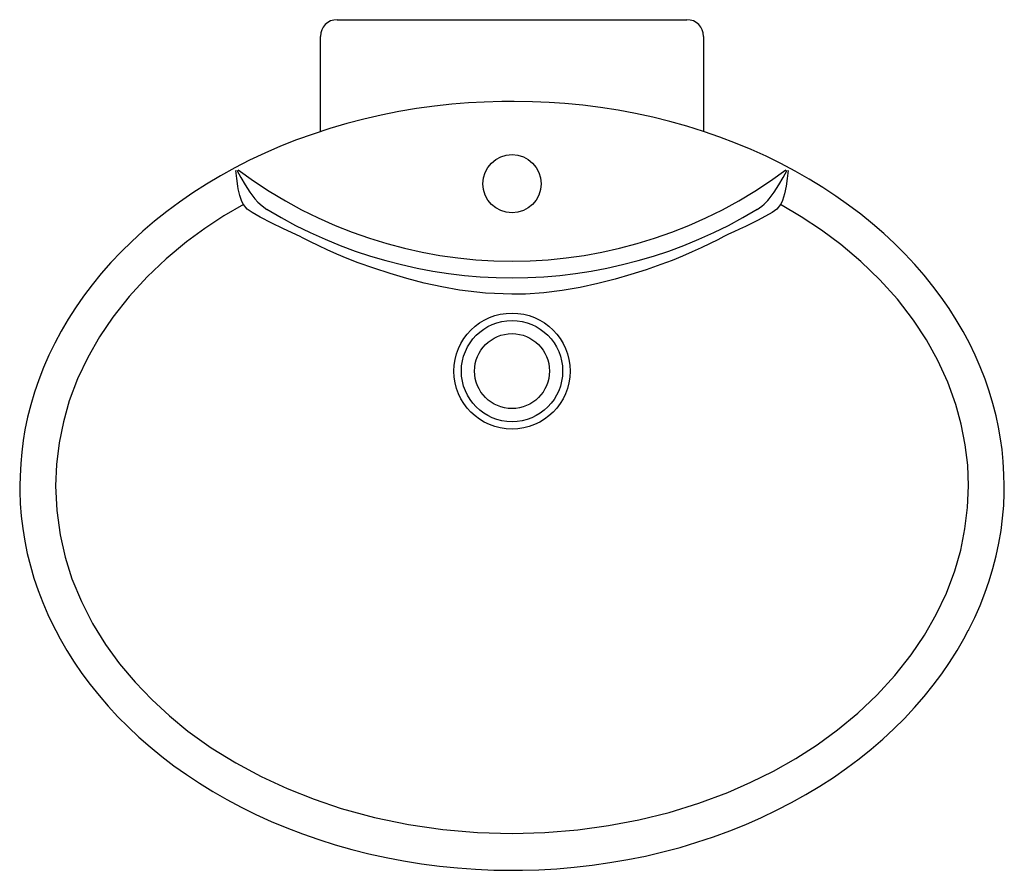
# Model space of a CAD drawing. Header units: millimetres. Extents: x -0.296 to 0.295, y -0.511 to 0.
import ezdxf

# ---------------------------------------------------------------- set-up
doc = ezdxf.new("R2010")
doc.units = ezdxf.units.MM
doc.layers.add('BLOCKS', color=3, linetype='Continuous')

msp = doc.modelspace()

# ---------------------------------------------------------------- linework, layer by layer
at = {"layer": 'BLOCKS'}
for p, q in [((-0.105, 0), (0.105, 0)), ((-0.115, -0.06719), (-0.115, -0.01)), ((0.115, -0.01), (0.115, -0.06715)), ((0, -0.16486), (0, -0.16502))]:
    msp.add_line(p, q, dxfattribs=at)
at = {"layer": 'BLOCKS', "flags": 128}
for points in [[(0, -0.04908), (-0.00611, -0.04913), (-0.01673, -0.04943), (-0.02614, -0.04992), (-0.03621, -0.05075), (-0.04649, -0.05187), (-0.05728, -0.05336), (-0.06794, -0.05516), (-0.07847, -0.05725), (-0.08888, -0.05965), (-0.09917, -0.06235), (-0.10936, -0.06535), (-0.11944, -0.06865), (-0.12931, -0.07221), (-0.13894, -0.07603), (-0.14832, -0.0801), (-0.15747, -0.08441), (-0.16637, -0.08896), (-0.17504, -0.09375), (-0.18346, -0.09877), (-0.19163, -0.10401), (-0.19956, -0.10948), (-0.20718, -0.11513), (-0.2145, -0.12095), (-0.22153, -0.12695), (-0.22825, -0.13311), (-0.23465, -0.13941), (-0.24075, -0.14587), (-0.24653, -0.15245), (-0.25199, -0.15916), (-0.25714, -0.166), (-0.26197, -0.17295), (-0.26643, -0.17992), (-0.27058, -0.187), (-0.27443, -0.19419), (-0.27796, -0.20147), (-0.28117, -0.20883), (-0.28406, -0.21624), (-0.28663, -0.2237), (-0.28886, -0.23119), (-0.29077, -0.2387), (-0.29236, -0.24622), (-0.29345, -0.2527), (-0.29431, -0.25963), (-0.29489, -0.26655), (-0.29527, -0.27419), (-0.2954, -0.27997)], [(0.2954, -0.27997), (0.29522, -0.27319), (0.29478, -0.26527), (0.29413, -0.25816), (0.29328, -0.25164), (0.29207, -0.24474), (0.2906, -0.23796), (0.28869, -0.23056), (0.28646, -0.22316), (0.28392, -0.21581), (0.28107, -0.20853), (0.27794, -0.20137), (0.2745, -0.19429), (0.27074, -0.18724), (0.26667, -0.18028), (0.26229, -0.17341), (0.25759, -0.16662), (0.25259, -0.15993), (0.2473, -0.15337), (0.24171, -0.14693), (0.23583, -0.14063), (0.22965, -0.13446), (0.22318, -0.12843), (0.21642, -0.12255), (0.20937, -0.11683), (0.20205, -0.11128), (0.19444, -0.10591), (0.18659, -0.10073), (0.1784, -0.09571), (0.17, -0.09092), (0.16139, -0.08636), (0.15256, -0.08204), (0.1435, -0.07796), (0.13421, -0.07411), (0.12468, -0.0705), (0.1149, -0.06712), (0.10491, -0.064), (0.09478, -0.06116), (0.08455, -0.05862), (0.07421, -0.05637), (0.06377, -0.05442), (0.0532, -0.05276), (0.0425, -0.0514), (0.03168, -0.05034), (0.02223, -0.04969), (0.01227, -0.04929), (0.00126, -0.04908), (0, -0.04907)], [(-0.16113, -0.111), (-0.16213, -0.10908), (-0.16337, -0.10552), (-0.1643, -0.10148), (-0.16456, -0.09998), (-0.16523, -0.09532), (-0.16574, -0.0905)], [(-0.16518, -0.0903), (-0.16273, -0.09472), (-0.16017, -0.09907), (-0.15734, -0.10347), (-0.15429, -0.10757), (-0.15262, -0.10948)], [(0.15262, -0.10948), (0.15347, -0.10855), (0.15429, -0.10757), (0.15728, -0.10355), (0.16017, -0.09907), (0.1627, -0.09476), (0.16518, -0.0903)], [(0.16574, -0.0905), (0.16523, -0.09532), (0.16456, -0.09998), (0.16364, -0.10449), (0.16232, -0.10863), (0.16213, -0.10908), (0.16113, -0.111)], [(-0.16113, -0.111), (-0.17291, -0.11788), (-0.18434, -0.12536), (-0.19536, -0.13342), (-0.20756, -0.14351), (-0.21909, -0.15443), (-0.22982, -0.16612), (-0.23962, -0.17854), (-0.24757, -0.19035), (-0.25463, -0.20275), (-0.26072, -0.21565), (-0.26573, -0.22896), (-0.2693, -0.24141), (-0.27188, -0.25414), (-0.27346, -0.26703), (-0.27399, -0.27996)], [(-0.15606, -0.11582), (-0.15888, -0.11377), (-0.16113, -0.111)], [(-0.15262, -0.10948), (-0.15004, -0.11184), (-0.14709, -0.11388)], [(0.14709, -0.11388), (0.14858, -0.11292), (0.15, -0.11188), (0.15136, -0.11073), (0.15262, -0.10948)], [(0.16113, -0.111), (0.15896, -0.11369), (0.15606, -0.11582)], [(0.27399, -0.27996), (0.2735, -0.26756), (0.27205, -0.25519), (0.26967, -0.24296), (0.26638, -0.23098), (0.26154, -0.21763), (0.25562, -0.20467), (0.24871, -0.19221), (0.24091, -0.18033), (0.2313, -0.16787), (0.22076, -0.15613), (0.20941, -0.14516), (0.19738, -0.135), (0.18575, -0.12634), (0.17364, -0.11834), (0.16113, -0.111)], [(-0.12716, -0.13017), (-0.12716, -0.13017), (-0.13197, -0.1279), (-0.13764, -0.12533), (-0.14412, -0.12216), (-0.15118, -0.1185), (-0.15606, -0.11582)], [(0.15606, -0.11582), (0.14778, -0.12029), (0.1401, -0.12415), (0.13648, -0.12588), (0.1331, -0.12745), (0.12996, -0.12884), (0.12716, -0.13017), (0.12716, -0.13017)], [(0, -0.16486), (-0.01582, -0.16423), (-0.03154, -0.16237), (-0.04221, -0.16046), (-0.05275, -0.15814), (-0.06308, -0.15547), (-0.07323, -0.1525), (-0.08301, -0.1493), (-0.09225, -0.14598), (-0.0989, -0.14338), (-0.10514, -0.1408), (-0.11087, -0.13828), (-0.11603, -0.13588), (-0.12134, -0.13327), (-0.12571, -0.13097), (-0.12716, -0.13017), (-0.12716, -0.13017)], [(0.12716, -0.13017), (0.12716, -0.13017), (0.12347, -0.13217), (0.11889, -0.13449), (0.11355, -0.13705), (0.10821, -0.13946), (0.10235, -0.14197), (0.09603, -0.14452), (0.08934, -0.14706), (0.0806, -0.15012), (0.07141, -0.15305), (0.06193, -0.15579), (0.05149, -0.15846), (0.04083, -0.16079), (0.03002, -0.16269), (0.01911, -0.16404), (0.00819, -0.16474), (0, -0.16486)], [(-0.2955, -0.27996), (-0.29548, -0.28334), (-0.29521, -0.29052), (-0.29461, -0.29805), (-0.2937, -0.30555), (-0.29248, -0.31304), (-0.29095, -0.32051), (-0.2891, -0.32793), (-0.28693, -0.33533), (-0.28445, -0.34267), (-0.28168, -0.34992), (-0.27859, -0.35712), (-0.2752, -0.36425), (-0.27388, -0.36677)], [(-0.27399, -0.27996), (-0.27331, -0.29472), (-0.27128, -0.30935), (-0.26823, -0.32266), (-0.26411, -0.33568), (-0.25848, -0.34936), (-0.25174, -0.36255), (-0.24398, -0.37515), (-0.23554, -0.3868), (-0.22627, -0.39786), (-0.21628, -0.4083), (-0.20565, -0.41808), (-0.19449, -0.42718), (-0.18049, -0.43718), (-0.16582, -0.44627), (-0.15058, -0.45446), (-0.13487, -0.46174), (-0.1188, -0.46811), (-0.10247, -0.47358), (-0.08245, -0.47901), (-0.06208, -0.48321), (-0.04147, -0.4862), (-0.02074, -0.48799), (0, -0.48858)], [(0, -0.48858), (0.01974, -0.48805), (0.03941, -0.48644), (0.05784, -0.48393), (0.07616, -0.48044), (0.09427, -0.47596), (0.11208, -0.47048), (0.1295, -0.464), (0.14342, -0.45793), (0.15704, -0.45114), (0.17029, -0.44364), (0.18309, -0.43543), (0.19536, -0.42651), (0.20756, -0.41642), (0.21909, -0.4055), (0.22982, -0.39381), (0.23962, -0.38139), (0.24757, -0.36958), (0.25463, -0.35718), (0.26072, -0.34428), (0.26573, -0.33097), (0.2693, -0.31852), (0.27188, -0.30579), (0.27346, -0.2929), (0.27399, -0.27996)], [(0.27391, -0.36679), (0.27423, -0.36619), (0.27776, -0.35896), (0.28097, -0.35169), (0.28385, -0.34434), (0.28642, -0.33693), (0.28868, -0.32945), (0.29063, -0.32188), (0.29224, -0.31434), (0.29352, -0.30681), (0.29449, -0.29926), (0.29514, -0.29169), (0.29544, -0.28436), (0.29548, -0.27996)], [(-0.27386, -0.36677), (-0.27119, -0.37181), (-0.26715, -0.3788), (-0.26279, -0.38571), (-0.25813, -0.39252), (-0.25316, -0.39923), (-0.2479, -0.40581), (-0.24235, -0.41227), (-0.23651, -0.41857), (-0.23041, -0.42471), (-0.22396, -0.43078), (-0.21723, -0.43667), (-0.21022, -0.4424), (-0.20295, -0.44795), (-0.1954, -0.45332), (-0.18758, -0.45851), (-0.1795, -0.4635), (-0.17115, -0.46829), (-0.16254, -0.47287), (-0.15369, -0.47724), (-0.14459, -0.48138), (-0.13524, -0.4853), (-0.12571, -0.48896), (-0.11601, -0.49234), (-0.10615, -0.49546), (-0.09612, -0.49829), (-0.08593, -0.50085), (-0.07557, -0.50313), (-0.06506, -0.50513), (-0.0544, -0.50684), (-0.0436, -0.50825), (-0.03278, -0.50934), (-0.02192, -0.51013), (-0.01101, -0.5106), (-0.00006, -0.51077), (0, -0.51078)], [(0, -0.51072), (0.00622, -0.51068), (0.01614, -0.51041), (0.0269, -0.50981), (0.03721, -0.50894), (0.04805, -0.50771), (0.0588, -0.50617), (0.06946, -0.50433), (0.08004, -0.50218), (0.09054, -0.49972), (0.10084, -0.49698), (0.11099, -0.49395), (0.12097, -0.49063), (0.13075, -0.48705), (0.14032, -0.48321), (0.14966, -0.47911), (0.15882, -0.47475), (0.16774, -0.47014), (0.17641, -0.4653), (0.18482, -0.46024), (0.19295, -0.45498), (0.2008, -0.44951), (0.20836, -0.44386), (0.21562, -0.43803), (0.22258, -0.43202), (0.22924, -0.42586), (0.23559, -0.41953), (0.24164, -0.41306), (0.24739, -0.40644), (0.25283, -0.39968), (0.2579, -0.39286), (0.26267, -0.38592), (0.26713, -0.37887), (0.27126, -0.37173), (0.27387, -0.36677)]]:
    msp.add_lwpolyline(points, dxfattribs=at)
at = {"layer": 'BLOCKS'}
for centre, radius in [((0, -0.09852), 0.0175), ((0, -0.21102), 0.03486), ((0, -0.21102), 0.03039), ((0, -0.21102), 0.0225)]:
    msp.add_circle(centre, radius, dxfattribs=at)
for centre, radius, start, end in [((-0.105, -0.01), 0.01, 90, 180), ((0.105, -0.01), 0.01, 0, 90), ((0, 0.1289), 0.27386, 233.1214, 306.8786), ((0, 0.1289), 0.28386, 238.78966, 301.21034), ((-0.0145, -0.15259), 0.002, 266.72666, 267.05119), ((0.0145, -0.15259), 0.002, 272.94881, 273.05234)]:
    msp.add_arc(centre, radius, start, end, dxfattribs=at)

doc.saveas('drawing.dxf')
